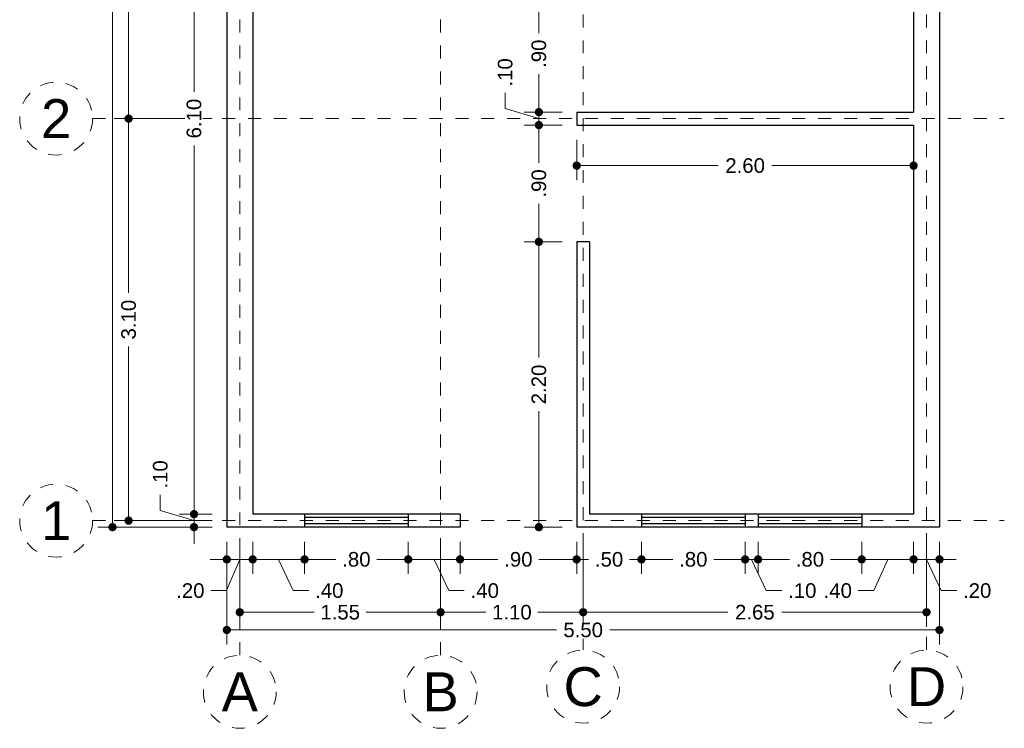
# Model space of a CAD drawing. Header units: millimetres. Extents: x 2565.5 to 2573.1, y 873.1 to 888.6.
# Tile 1 of 2: x 2565.5 to 2573.1, y 873.1 to 878.6. Entities that reach past the tile are written whole.
import ezdxf
from ezdxf.enums import TextEntityAlignment as Align

# ---------------------------------------------------------------- set-up
doc = ezdxf.new("R2010")
doc.units = ezdxf.units.MM
doc.header["$LTSCALE"] = 0.001
doc.linetypes.add('CENTER2', pattern=[28.575, 19.05, -3.175, 3.175, -3.175])
for name, color, linetype, lineweight in [('Cotas', 7, 'Continuous', 18), ('Ejes', 7, 'CENTER2', 5), ('Muros', 7, 'Continuous', 30), ('Ventanas', 250, 'Continuous', 25)]:
    doc.layers.add(name, color=color, linetype=linetype, lineweight=lineweight)
doc.styles.get("Standard").update_dxf_attribs({"font": 'arial.ttf'})
doc.dimstyles.new('1-75', dxfattribs={"dimscale": 75, "dimtxt": 0.0015, "dimasz": 0.00085, "dimexe": 0.0015, "dimexo": 0.0015, "dimgap": 0.0008, "dimtad": 0, "dimzin": 4, "dimdsep": 46, "dimtxsty": 'Standard', "dimblk": 'DOT', "dimcen": 0.0009, "dimclrd": 256, "dimclre": 256, "dimclrt": 256, "dimadec": 0, "dimazin": 0, "dimtfac": 1, "dimtofl": 0, "dimtmove": 1, "dimatfit": 2, "dimfxl": 0.0015, "dimtfill": 1, "dimtolj": 1, "dimtzin": 4, "dimlwd": -1, "dimlwe": -1, "dimarcsym": 0})

# ---------------------------------------------------------------- blocks, each defined once
blk = doc.blocks.new('_DOT')
at = {"color": 0, "linetype": 'ByBlock'}
blk.add_line((-0.5, 0), (-1, 0), dxfattribs=at)
at = {"color": 0, "linetype": 'ByBlock', "const_width": 0.5}
blk.add_lwpolyline([(-0.25, 0, 1), (0.25, 0, 1)], format="xyb", close=True, dxfattribs=at)
blk = doc.blocks.new('*D3')
at = {"layer": 'Cotas', "transparency": 16777216}
for p, q in [((2567.035, 888.142), (2566.1531, 888.142)), ((2566.2656, 888.0783), (2566.2656, 881.6364)), ((2566.2656, 874.7058), (2566.2656, 881.1477)), ((2567.035, 874.642), (2566.1531, 874.642))]:
    blk.add_line(p, q, dxfattribs=at)
at = {"layer": 'Defpoints', "color": 0, "transparency": 16777216}
for p in [(2567.1475, 888.142), (2566.2656, 874.642), (2567.1475, 874.642)]:
    blk.add_point(p, dxfattribs=at)
at = {"layer": 'Cotas', "transparency": 16777216, "xscale": 0.06375, "yscale": 0.06375, "zscale": 0.06375}
for p, rotation in [((2566.2656, 888.142), 90), ((2566.2656, 874.642), 270)]:
    blk.add_blockref('_DOT', p, dxfattribs=dict(at, rotation=rotation))
at = {"layer": 'Cotas', "transparency": 16777216, "insert": (2566.2656, 881.392), "char_height": 0.1125, "attachment_point": 5, "rotation": 90, "bg_fill": 3, "box_fill_scale": 1.1, "bg_fill_color": 256, "bg_fill_true_color": 13158600, "bg_fill_transparency": 0}
blk.add_mtext('\\A1;13.50', dxfattribs=at)
blk = doc.blocks.new('*D4')
at = {"layer": 'Cotas', "transparency": 16777216}
for p, q in [((2567.035, 877.792), (2566.2774, 877.792)), ((2566.3899, 877.7283), (2566.3899, 876.4479)), ((2566.3899, 874.7558), (2566.3899, 876.0361)), ((2567.035, 874.692), (2566.2774, 874.692))]:
    blk.add_line(p, q, dxfattribs=at)
at = {"layer": 'Defpoints', "color": 0, "transparency": 16777216}
for p in [(2566.3899, 877.792), (2567.1475, 877.792), (2567.1475, 874.692)]:
    blk.add_point(p, dxfattribs=at)
at = {"layer": 'Cotas', "transparency": 16777216, "xscale": 0.06375, "yscale": 0.06375, "zscale": 0.06375}
for p, rotation in [((2566.3899, 877.792), 90), ((2566.3899, 874.692), 270)]:
    blk.add_blockref('_DOT', p, dxfattribs=dict(at, rotation=rotation))
at = {"layer": 'Cotas', "transparency": 16777216, "insert": (2566.3899, 876.242), "char_height": 0.1125, "attachment_point": 5, "rotation": 90, "bg_fill": 3, "box_fill_scale": 1.1, "bg_fill_color": 256, "bg_fill_true_color": 13158600, "bg_fill_transparency": 0}
blk.add_mtext('\\A1;3.10', dxfattribs=at)
blk = doc.blocks.new('*D5')
at = {"layer": 'Cotas', "transparency": 16777216}
for p, q in [((2567.035, 880.892), (2566.2774, 880.892)), ((2566.3899, 880.8283), (2566.3899, 879.5479)), ((2566.3899, 877.8558), (2566.3899, 879.1361)), ((2567.035, 877.792), (2566.2774, 877.792))]:
    blk.add_line(p, q, dxfattribs=at)
at = {"layer": 'Defpoints', "color": 0, "transparency": 16777216}
for p in [(2566.3899, 880.892), (2567.1475, 880.892), (2567.1475, 877.792)]:
    blk.add_point(p, dxfattribs=at)
at = {"layer": 'Cotas', "transparency": 16777216, "xscale": 0.06375, "yscale": 0.06375, "zscale": 0.06375}
for p, rotation in [((2566.3899, 880.892), 90), ((2566.3899, 877.792), 270)]:
    blk.add_blockref('_DOT', p, dxfattribs=dict(at, rotation=rotation))
at = {"layer": 'Cotas', "transparency": 16777216, "insert": (2566.3899, 879.342), "char_height": 0.1125, "attachment_point": 5, "rotation": 90, "bg_fill": 3, "box_fill_scale": 1.1, "bg_fill_color": 256, "bg_fill_true_color": 13158600, "bg_fill_transparency": 0}
blk.add_mtext('\\A1;3.10', dxfattribs=at)
blk = doc.blocks.new('*D8')
at = {"layer": 'Cotas', "transparency": 16777216}
for p, q in [((2567.1475, 874.5295), (2567.1475, 873.7365)), ((2572.6475, 874.5295), (2572.6475, 873.7365)), ((2567.2113, 873.849), (2569.6916, 873.849)), ((2572.5838, 873.849), (2570.1034, 873.849))]:
    blk.add_line(p, q, dxfattribs=at)
at = {"layer": 'Defpoints', "color": 0, "transparency": 16777216}
for p in [(2567.1475, 874.642), (2572.6475, 874.642), (2572.6475, 873.849)]:
    blk.add_point(p, dxfattribs=at)
at = {"layer": 'Cotas', "transparency": 16777216, "xscale": 0.06375, "yscale": 0.06375, "zscale": 0.06375, "rotation": 180}
blk.add_blockref('_DOT', (2567.1475, 873.849), dxfattribs=at)
at = {"layer": 'Cotas', "transparency": 16777216, "xscale": 0.06375, "yscale": 0.06375, "zscale": 0.06375}
blk.add_blockref('_DOT', (2572.6475, 873.849), dxfattribs=at)
at = {"layer": 'Cotas', "transparency": 16777216, "insert": (2569.8975, 873.849), "char_height": 0.1125, "attachment_point": 5, "bg_fill": 3, "box_fill_scale": 1.1, "bg_fill_color": 256, "bg_fill_true_color": 13158600, "bg_fill_transparency": 0}
blk.add_mtext('\\A1;5.50', dxfattribs=at)
blk = doc.blocks.new('*D9')
at = {"layer": 'Cotas', "transparency": 16777216}
for p, q in [((2567.2475, 874.5295), (2567.2475, 873.8732)), ((2568.7975, 874.5295), (2568.7975, 873.8732)), ((2567.3113, 873.9857), (2567.8213, 873.9857)), ((2568.7338, 873.9857), (2568.2237, 873.9857))]:
    blk.add_line(p, q, dxfattribs=at)
at = {"layer": 'Defpoints', "color": 0, "transparency": 16777216}
for p in [(2567.2475, 874.642), (2568.7975, 874.642), (2568.7975, 873.9857)]:
    blk.add_point(p, dxfattribs=at)
at = {"layer": 'Cotas', "transparency": 16777216, "xscale": 0.06375, "yscale": 0.06375, "zscale": 0.06375, "rotation": 180}
blk.add_blockref('_DOT', (2567.2475, 873.9857), dxfattribs=at)
at = {"layer": 'Cotas', "transparency": 16777216, "xscale": 0.06375, "yscale": 0.06375, "zscale": 0.06375}
blk.add_blockref('_DOT', (2568.7975, 873.9857), dxfattribs=at)
at = {"layer": 'Cotas', "transparency": 16777216, "insert": (2568.0225, 873.9857), "char_height": 0.1125, "attachment_point": 5, "bg_fill": 3, "box_fill_scale": 1.1, "bg_fill_color": 256, "bg_fill_true_color": 13158600, "bg_fill_transparency": 0}
blk.add_mtext('\\A1;1.55', dxfattribs=at)
blk = doc.blocks.new('*D10')
at = {"layer": 'Cotas', "transparency": 16777216}
for p, q in [((2568.7975, 874.5295), (2568.7975, 873.8732)), ((2569.8975, 874.5295), (2569.8975, 873.8732)), ((2568.8613, 873.9857), (2569.1469, 873.9857)), ((2569.8338, 873.9857), (2569.5481, 873.9857))]:
    blk.add_line(p, q, dxfattribs=at)
at = {"layer": 'Defpoints', "color": 0, "transparency": 16777216}
for p in [(2568.7975, 874.642), (2569.8975, 874.642), (2569.8975, 873.9857)]:
    blk.add_point(p, dxfattribs=at)
at = {"layer": 'Cotas', "transparency": 16777216, "xscale": 0.06375, "yscale": 0.06375, "zscale": 0.06375, "rotation": 180}
blk.add_blockref('_DOT', (2568.7975, 873.9857), dxfattribs=at)
at = {"layer": 'Cotas', "transparency": 16777216, "xscale": 0.06375, "yscale": 0.06375, "zscale": 0.06375}
blk.add_blockref('_DOT', (2569.8975, 873.9857), dxfattribs=at)
at = {"layer": 'Cotas', "transparency": 16777216, "insert": (2569.3475, 873.9857), "char_height": 0.1125, "attachment_point": 5, "bg_fill": 3, "box_fill_scale": 1.1, "bg_fill_color": 256, "bg_fill_true_color": 13158600, "bg_fill_transparency": 0}
blk.add_mtext('\\A1;1.10', dxfattribs=at)
blk = doc.blocks.new('*D11')
at = {"layer": 'Cotas', "transparency": 16777216}
for p, q in [((2569.8975, 874.5295), (2569.8975, 873.8732)), ((2572.5475, 874.5295), (2572.5475, 873.8732)), ((2569.9613, 873.9857), (2571.015, 873.9857)), ((2572.4838, 873.9857), (2571.43, 873.9857))]:
    blk.add_line(p, q, dxfattribs=at)
at = {"layer": 'Defpoints', "color": 0, "transparency": 16777216}
for p in [(2569.8975, 874.642), (2572.5475, 874.642), (2572.5475, 873.9857)]:
    blk.add_point(p, dxfattribs=at)
at = {"layer": 'Cotas', "transparency": 16777216, "xscale": 0.06375, "yscale": 0.06375, "zscale": 0.06375, "rotation": 180}
blk.add_blockref('_DOT', (2569.8975, 873.9857), dxfattribs=at)
at = {"layer": 'Cotas', "transparency": 16777216, "xscale": 0.06375, "yscale": 0.06375, "zscale": 0.06375}
blk.add_blockref('_DOT', (2572.5475, 873.9857), dxfattribs=at)
at = {"layer": 'Cotas', "transparency": 16777216, "insert": (2571.2225, 873.9857), "char_height": 0.1125, "attachment_point": 5, "bg_fill": 3, "box_fill_scale": 1.1, "bg_fill_color": 256, "bg_fill_true_color": 13158600, "bg_fill_transparency": 0}
blk.add_mtext('\\A1;2.65', dxfattribs=at)
blk = doc.blocks.new('*D12')
at = {"layer": 'Cotas', "transparency": 16777216}
for p, q in [((2567.1475, 874.5295), (2567.1475, 874.2807)), ((2567.3475, 874.5295), (2567.3475, 874.2807)), ((2567.0838, 874.3932), (2567.02, 874.3932)), ((2567.2475, 874.3932), (2567.1444, 874.1522)), ((2567.1475, 874.3932), (2567.3475, 874.3932)), ((2567.4113, 874.3932), (2567.475, 874.3932)), ((2567.1444, 874.1522), (2567.0244, 874.1522))]:
    blk.add_line(p, q, dxfattribs=at)
at = {"layer": 'Defpoints', "color": 0, "transparency": 16777216}
for p in [(2567.1475, 874.642), (2567.3475, 874.642), (2567.3475, 874.3932)]:
    blk.add_point(p, dxfattribs=at)
at = {"layer": 'Cotas', "transparency": 16777216, "xscale": 0.06375, "yscale": 0.06375, "zscale": 0.06375}
blk.add_blockref('_DOT', (2567.1475, 874.3932), dxfattribs=at)
at = {"layer": 'Cotas', "transparency": 16777216, "xscale": 0.06375, "yscale": 0.06375, "zscale": 0.06375, "rotation": 180}
blk.add_blockref('_DOT', (2567.3475, 874.3932), dxfattribs=at)
at = {"layer": 'Cotas', "transparency": 16777216, "insert": (2566.8661, 874.1522), "char_height": 0.1125, "attachment_point": 5, "bg_fill": 3, "box_fill_scale": 1.1, "bg_fill_color": 256, "bg_fill_true_color": 13158600, "bg_fill_transparency": 0}
blk.add_mtext('\\A1;.20', dxfattribs=at)
blk = doc.blocks.new('*D13')
at = {"layer": 'Cotas', "transparency": 16777216}
for p, q in [((2567.3475, 874.5295), (2567.3475, 874.2807)), ((2567.7475, 874.5295), (2567.7475, 874.2807)), ((2567.4113, 874.3932), (2567.6838, 874.3932)), ((2567.5475, 874.3932), (2567.66, 874.1522)), ((2567.66, 874.1522), (2567.78, 874.1522))]:
    blk.add_line(p, q, dxfattribs=at)
at = {"layer": 'Defpoints', "color": 0, "transparency": 16777216}
for p in [(2567.3475, 874.642), (2567.7475, 874.642), (2567.7475, 874.3932)]:
    blk.add_point(p, dxfattribs=at)
at = {"layer": 'Cotas', "transparency": 16777216, "xscale": 0.06375, "yscale": 0.06375, "zscale": 0.06375, "rotation": 180}
blk.add_blockref('_DOT', (2567.3475, 874.3932), dxfattribs=at)
at = {"layer": 'Cotas', "transparency": 16777216, "xscale": 0.06375, "yscale": 0.06375, "zscale": 0.06375}
blk.add_blockref('_DOT', (2567.7475, 874.3932), dxfattribs=at)
at = {"layer": 'Cotas', "transparency": 16777216, "insert": (2567.9383, 874.1522), "char_height": 0.1125, "attachment_point": 5, "bg_fill": 3, "box_fill_scale": 1.1, "bg_fill_color": 256, "bg_fill_true_color": 13158600, "bg_fill_transparency": 0}
blk.add_mtext('\\A1;.40', dxfattribs=at)
blk = doc.blocks.new('*D14')
at = {"layer": 'Cotas', "transparency": 16777216}
for p, q in [((2567.7475, 874.5295), (2567.7475, 874.2807)), ((2568.5475, 874.5295), (2568.5475, 874.2807)), ((2567.8113, 874.3932), (2567.9892, 874.3932)), ((2568.4838, 874.3932), (2568.3059, 874.3932))]:
    blk.add_line(p, q, dxfattribs=at)
at = {"layer": 'Defpoints', "color": 0, "transparency": 16777216}
for p in [(2567.7475, 874.642), (2568.5475, 874.642), (2568.5475, 874.3932)]:
    blk.add_point(p, dxfattribs=at)
at = {"layer": 'Cotas', "transparency": 16777216, "xscale": 0.06375, "yscale": 0.06375, "zscale": 0.06375, "rotation": 180}
blk.add_blockref('_DOT', (2567.7475, 874.3932), dxfattribs=at)
at = {"layer": 'Cotas', "transparency": 16777216, "xscale": 0.06375, "yscale": 0.06375, "zscale": 0.06375}
blk.add_blockref('_DOT', (2568.5475, 874.3932), dxfattribs=at)
at = {"layer": 'Cotas', "transparency": 16777216, "insert": (2568.1475, 874.3932), "char_height": 0.1125, "attachment_point": 5, "bg_fill": 3, "box_fill_scale": 1.1, "bg_fill_color": 256, "bg_fill_true_color": 13158600, "bg_fill_transparency": 0}
blk.add_mtext('\\A1;.80', dxfattribs=at)
blk = doc.blocks.new('*D15')
at = {"layer": 'Cotas', "transparency": 16777216}
for p, q in [((2568.5475, 874.5295), (2568.5475, 874.2807)), ((2568.9475, 874.5295), (2568.9475, 874.2807)), ((2568.6113, 874.3932), (2568.8838, 874.3932)), ((2568.7475, 874.3932), (2568.86, 874.1522)), ((2568.86, 874.1522), (2568.98, 874.1522))]:
    blk.add_line(p, q, dxfattribs=at)
at = {"layer": 'Defpoints', "color": 0, "transparency": 16777216}
for p in [(2568.5475, 874.642), (2568.9475, 874.642), (2568.9475, 874.3932)]:
    blk.add_point(p, dxfattribs=at)
at = {"layer": 'Cotas', "transparency": 16777216, "xscale": 0.06375, "yscale": 0.06375, "zscale": 0.06375, "rotation": 180}
blk.add_blockref('_DOT', (2568.5475, 874.3932), dxfattribs=at)
at = {"layer": 'Cotas', "transparency": 16777216, "xscale": 0.06375, "yscale": 0.06375, "zscale": 0.06375}
blk.add_blockref('_DOT', (2568.9475, 874.3932), dxfattribs=at)
at = {"layer": 'Cotas', "transparency": 16777216, "insert": (2569.1383, 874.1522), "char_height": 0.1125, "attachment_point": 5, "bg_fill": 3, "box_fill_scale": 1.1, "bg_fill_color": 256, "bg_fill_true_color": 13158600, "bg_fill_transparency": 0}
blk.add_mtext('\\A1;.40', dxfattribs=at)
blk = doc.blocks.new('*D16')
at = {"layer": 'Cotas', "transparency": 16777216}
for p, q in [((2568.9475, 874.5295), (2568.9475, 874.2807)), ((2569.8475, 874.5295), (2569.8475, 874.2807)), ((2569.0113, 874.3932), (2569.2392, 874.3932)), ((2569.7838, 874.3932), (2569.5559, 874.3932))]:
    blk.add_line(p, q, dxfattribs=at)
at = {"layer": 'Defpoints', "color": 0, "transparency": 16777216}
for p in [(2568.9475, 874.642), (2569.8475, 874.642), (2569.8475, 874.3932)]:
    blk.add_point(p, dxfattribs=at)
at = {"layer": 'Cotas', "transparency": 16777216, "xscale": 0.06375, "yscale": 0.06375, "zscale": 0.06375, "rotation": 180}
blk.add_blockref('_DOT', (2568.9475, 874.3932), dxfattribs=at)
at = {"layer": 'Cotas', "transparency": 16777216, "xscale": 0.06375, "yscale": 0.06375, "zscale": 0.06375}
blk.add_blockref('_DOT', (2569.8475, 874.3932), dxfattribs=at)
at = {"layer": 'Cotas', "transparency": 16777216, "insert": (2569.3975, 874.3932), "char_height": 0.1125, "attachment_point": 5, "bg_fill": 3, "box_fill_scale": 1.1, "bg_fill_color": 256, "bg_fill_true_color": 13158600, "bg_fill_transparency": 0}
blk.add_mtext('\\A1;.90', dxfattribs=at)
blk = doc.blocks.new('*D17')
at = {"layer": 'Cotas', "transparency": 16777216}
for p, q in [((2569.8475, 874.5295), (2569.8475, 874.2807)), ((2570.3475, 874.5295), (2570.3475, 874.2807)), ((2569.9113, 874.3932), (2569.9392, 874.3932)), ((2570.2838, 874.3932), (2570.2559, 874.3932))]:
    blk.add_line(p, q, dxfattribs=at)
at = {"layer": 'Defpoints', "color": 0, "transparency": 16777216}
for p in [(2569.8475, 874.642), (2570.3475, 874.642), (2570.3475, 874.3932)]:
    blk.add_point(p, dxfattribs=at)
at = {"layer": 'Cotas', "transparency": 16777216, "xscale": 0.06375, "yscale": 0.06375, "zscale": 0.06375, "rotation": 180}
blk.add_blockref('_DOT', (2569.8475, 874.3932), dxfattribs=at)
at = {"layer": 'Cotas', "transparency": 16777216, "xscale": 0.06375, "yscale": 0.06375, "zscale": 0.06375}
blk.add_blockref('_DOT', (2570.3475, 874.3932), dxfattribs=at)
at = {"layer": 'Cotas', "transparency": 16777216, "insert": (2570.0975, 874.3932), "char_height": 0.1125, "attachment_point": 5, "bg_fill": 3, "box_fill_scale": 1.1, "bg_fill_color": 256, "bg_fill_true_color": 13158600, "bg_fill_transparency": 0}
blk.add_mtext('\\A1;.50', dxfattribs=at)
blk = doc.blocks.new('*D18')
at = {"layer": 'Cotas', "transparency": 16777216}
for p, q in [((2570.3475, 874.5295), (2570.3475, 874.2807)), ((2571.1475, 874.5295), (2571.1475, 874.2807)), ((2570.4113, 874.3932), (2570.5892, 874.3932)), ((2571.0838, 874.3932), (2570.9059, 874.3932))]:
    blk.add_line(p, q, dxfattribs=at)
at = {"layer": 'Defpoints', "color": 0, "transparency": 16777216}
for p in [(2570.3475, 874.642), (2571.1475, 874.642), (2571.1475, 874.3932)]:
    blk.add_point(p, dxfattribs=at)
at = {"layer": 'Cotas', "transparency": 16777216, "xscale": 0.06375, "yscale": 0.06375, "zscale": 0.06375, "rotation": 180}
blk.add_blockref('_DOT', (2570.3475, 874.3932), dxfattribs=at)
at = {"layer": 'Cotas', "transparency": 16777216, "xscale": 0.06375, "yscale": 0.06375, "zscale": 0.06375}
blk.add_blockref('_DOT', (2571.1475, 874.3932), dxfattribs=at)
at = {"layer": 'Cotas', "transparency": 16777216, "insert": (2570.7475, 874.3932), "char_height": 0.1125, "attachment_point": 5, "bg_fill": 3, "box_fill_scale": 1.1, "bg_fill_color": 256, "bg_fill_true_color": 13158600, "bg_fill_transparency": 0}
blk.add_mtext('\\A1;.80', dxfattribs=at)
blk = doc.blocks.new('*D19')
at = {"layer": 'Cotas', "transparency": 16777216}
for p, q in [((2571.1475, 874.5295), (2571.1475, 874.2807)), ((2571.2475, 874.5295), (2571.2475, 874.2807)), ((2571.0838, 874.3932), (2571.02, 874.3932)), ((2571.1475, 874.3932), (2571.2475, 874.3932)), ((2571.1975, 874.3932), (2571.31, 874.1522)), ((2571.3113, 874.3932), (2571.375, 874.3932)), ((2571.31, 874.1522), (2571.43, 874.1522))]:
    blk.add_line(p, q, dxfattribs=at)
at = {"layer": 'Defpoints', "color": 0, "transparency": 16777216}
for p in [(2571.1475, 874.642), (2571.2475, 874.642), (2571.2475, 874.3932)]:
    blk.add_point(p, dxfattribs=at)
at = {"layer": 'Cotas', "transparency": 16777216, "xscale": 0.06375, "yscale": 0.06375, "zscale": 0.06375}
blk.add_blockref('_DOT', (2571.1475, 874.3932), dxfattribs=at)
at = {"layer": 'Cotas', "transparency": 16777216, "xscale": 0.06375, "yscale": 0.06375, "zscale": 0.06375, "rotation": 180}
blk.add_blockref('_DOT', (2571.2475, 874.3932), dxfattribs=at)
at = {"layer": 'Cotas', "transparency": 16777216, "insert": (2571.5883, 874.1522), "char_height": 0.1125, "attachment_point": 5, "bg_fill": 3, "box_fill_scale": 1.1, "bg_fill_color": 256, "bg_fill_true_color": 13158600, "bg_fill_transparency": 0}
blk.add_mtext('\\A1;.10', dxfattribs=at)
blk = doc.blocks.new('*D20')
at = {"layer": 'Cotas', "transparency": 16777216}
for p, q in [((2571.2475, 874.5295), (2571.2475, 874.2807)), ((2572.0475, 874.5295), (2572.0475, 874.2807)), ((2571.3113, 874.3932), (2571.4892, 874.3932)), ((2571.9838, 874.3932), (2571.8059, 874.3932))]:
    blk.add_line(p, q, dxfattribs=at)
at = {"layer": 'Defpoints', "color": 0, "transparency": 16777216}
for p in [(2571.2475, 874.642), (2572.0475, 874.642), (2572.0475, 874.3932)]:
    blk.add_point(p, dxfattribs=at)
at = {"layer": 'Cotas', "transparency": 16777216, "xscale": 0.06375, "yscale": 0.06375, "zscale": 0.06375, "rotation": 180}
blk.add_blockref('_DOT', (2571.2475, 874.3932), dxfattribs=at)
at = {"layer": 'Cotas', "transparency": 16777216, "xscale": 0.06375, "yscale": 0.06375, "zscale": 0.06375}
blk.add_blockref('_DOT', (2572.0475, 874.3932), dxfattribs=at)
at = {"layer": 'Cotas', "transparency": 16777216, "insert": (2571.6475, 874.3932), "char_height": 0.1125, "attachment_point": 5, "bg_fill": 3, "box_fill_scale": 1.1, "bg_fill_color": 256, "bg_fill_true_color": 13158600, "bg_fill_transparency": 0}
blk.add_mtext('\\A1;.80', dxfattribs=at)
blk = doc.blocks.new('*D21')
at = {"layer": 'Cotas', "transparency": 16777216}
for p, q in [((2572.0475, 874.5295), (2572.0475, 874.2807)), ((2572.4475, 874.5295), (2572.4475, 874.2807)), ((2572.1113, 874.3932), (2572.3838, 874.3932)), ((2572.2475, 874.3932), (2572.1409, 874.1522)), ((2572.1409, 874.1522), (2572.0209, 874.1522))]:
    blk.add_line(p, q, dxfattribs=at)
at = {"layer": 'Defpoints', "color": 0, "transparency": 16777216}
for p in [(2572.0475, 874.642), (2572.4475, 874.642), (2572.4475, 874.3932)]:
    blk.add_point(p, dxfattribs=at)
at = {"layer": 'Cotas', "transparency": 16777216, "xscale": 0.06375, "yscale": 0.06375, "zscale": 0.06375, "rotation": 180}
blk.add_blockref('_DOT', (2572.0475, 874.3932), dxfattribs=at)
at = {"layer": 'Cotas', "transparency": 16777216, "xscale": 0.06375, "yscale": 0.06375, "zscale": 0.06375}
blk.add_blockref('_DOT', (2572.4475, 874.3932), dxfattribs=at)
at = {"layer": 'Cotas', "transparency": 16777216, "insert": (2571.8625, 874.1522), "char_height": 0.1125, "attachment_point": 5, "bg_fill": 3, "box_fill_scale": 1.1, "bg_fill_color": 256, "bg_fill_true_color": 13158600, "bg_fill_transparency": 0}
blk.add_mtext('\\A1;.40', dxfattribs=at)
blk = doc.blocks.new('*D22')
at = {"layer": 'Cotas', "transparency": 16777216}
for p, q in [((2572.4475, 874.5295), (2572.4475, 874.2807)), ((2572.6475, 874.5295), (2572.6475, 874.2807)), ((2572.3838, 874.3932), (2572.32, 874.3932)), ((2572.4475, 874.3932), (2572.6475, 874.3932)), ((2572.5475, 874.3932), (2572.66, 874.1522)), ((2572.7113, 874.3932), (2572.775, 874.3932)), ((2572.66, 874.1522), (2572.78, 874.1522))]:
    blk.add_line(p, q, dxfattribs=at)
at = {"layer": 'Defpoints', "color": 0, "transparency": 16777216}
for p in [(2572.4475, 874.642), (2572.6475, 874.642), (2572.6475, 874.3932)]:
    blk.add_point(p, dxfattribs=at)
at = {"layer": 'Cotas', "transparency": 16777216, "xscale": 0.06375, "yscale": 0.06375, "zscale": 0.06375}
blk.add_blockref('_DOT', (2572.4475, 874.3932), dxfattribs=at)
at = {"layer": 'Cotas', "transparency": 16777216, "xscale": 0.06375, "yscale": 0.06375, "zscale": 0.06375, "rotation": 180}
blk.add_blockref('_DOT', (2572.6475, 874.3932), dxfattribs=at)
at = {"layer": 'Cotas', "transparency": 16777216, "insert": (2572.9383, 874.1522), "char_height": 0.1125, "attachment_point": 5, "bg_fill": 3, "box_fill_scale": 1.1, "bg_fill_color": 256, "bg_fill_true_color": 13158600, "bg_fill_transparency": 0}
blk.add_mtext('\\A1;.20', dxfattribs=at)
blk = doc.blocks.new('*D23')
at = {"layer": 'Cotas', "transparency": 16777216}
for p, q in [((2566.6343, 874.77), (2566.6343, 874.89)), ((2566.8943, 874.8058), (2566.8943, 874.8695)), ((2566.8943, 874.692), (2566.6343, 874.77)), ((2567.035, 874.742), (2566.7818, 874.742)), ((2566.8943, 874.642), (2566.8943, 874.742)), ((2567.035, 874.642), (2566.7818, 874.642)), ((2566.8943, 874.5783), (2566.8943, 874.5145))]:
    blk.add_line(p, q, dxfattribs=at)
at = {"layer": 'Defpoints', "color": 0, "transparency": 16777216}
for p in [(2566.8943, 874.742), (2567.1475, 874.742), (2567.1475, 874.642)]:
    blk.add_point(p, dxfattribs=at)
at = {"layer": 'Cotas', "transparency": 16777216, "xscale": 0.06375, "yscale": 0.06375, "zscale": 0.06375}
for p, rotation in [((2566.8943, 874.742), 270), ((2566.8943, 874.642), 90)]:
    blk.add_blockref('_DOT', p, dxfattribs=dict(at, rotation=rotation))
at = {"layer": 'Cotas', "transparency": 16777216, "insert": (2566.6343, 875.0483), "char_height": 0.1125, "attachment_point": 5, "rotation": 90, "bg_fill": 3, "box_fill_scale": 1.1, "bg_fill_color": 256, "bg_fill_true_color": 13158600, "bg_fill_transparency": 0}
blk.add_mtext('\\A1;.10', dxfattribs=at)
blk = doc.blocks.new('*D24')
at = {"layer": 'Cotas', "transparency": 16777216}
for p, q in [((2567.035, 880.842), (2566.7818, 880.842)), ((2566.8943, 880.7783), (2566.8943, 877.9983)), ((2566.8943, 874.8058), (2566.8943, 877.5858)), ((2567.035, 874.742), (2566.7818, 874.742))]:
    blk.add_line(p, q, dxfattribs=at)
at = {"layer": 'Defpoints', "color": 0, "transparency": 16777216}
for p in [(2566.8943, 880.842), (2567.1475, 880.842), (2567.1475, 874.742)]:
    blk.add_point(p, dxfattribs=at)
at = {"layer": 'Cotas', "transparency": 16777216, "xscale": 0.06375, "yscale": 0.06375, "zscale": 0.06375}
for p, rotation in [((2566.8943, 880.842), 90), ((2566.8943, 874.742), 270)]:
    blk.add_blockref('_DOT', p, dxfattribs=dict(at, rotation=rotation))
at = {"layer": 'Cotas', "transparency": 16777216, "insert": (2566.8943, 877.792), "char_height": 0.1125, "attachment_point": 5, "rotation": 90, "bg_fill": 3, "box_fill_scale": 1.1, "bg_fill_color": 256, "bg_fill_true_color": 13158600, "bg_fill_transparency": 0}
blk.add_mtext('\\A1;6.10', dxfattribs=at)
blk = doc.blocks.new('*D32')
at = {"layer": 'Cotas', "transparency": 16777216}
for p, q in [((2569.735, 876.842), (2569.4433, 876.842)), ((2569.5558, 876.7783), (2569.5558, 875.9489)), ((2569.5558, 874.7058), (2569.5558, 875.5351)), ((2569.735, 874.642), (2569.4433, 874.642))]:
    blk.add_line(p, q, dxfattribs=at)
at = {"layer": 'Defpoints', "color": 0, "transparency": 16777216}
for p in [(2569.5558, 876.842), (2569.8475, 876.842), (2569.8475, 874.642)]:
    blk.add_point(p, dxfattribs=at)
at = {"layer": 'Cotas', "transparency": 16777216, "xscale": 0.06375, "yscale": 0.06375, "zscale": 0.06375}
for p, rotation in [((2569.5558, 876.842), 90), ((2569.5558, 874.642), 270)]:
    blk.add_blockref('_DOT', p, dxfattribs=dict(at, rotation=rotation))
at = {"layer": 'Cotas', "transparency": 16777216, "insert": (2569.5558, 875.742), "char_height": 0.1125, "attachment_point": 5, "rotation": 90, "bg_fill": 3, "box_fill_scale": 1.1, "bg_fill_color": 256, "bg_fill_true_color": 13158600, "bg_fill_transparency": 0}
blk.add_mtext('\\A1;2.20', dxfattribs=at)
blk = doc.blocks.new('*D33')
at = {"layer": 'Cotas', "transparency": 16777216}
for p, q in [((2569.735, 877.742), (2569.4433, 877.742)), ((2569.5558, 877.6783), (2569.5558, 877.4504)), ((2569.5558, 876.9058), (2569.5558, 877.1337)), ((2569.735, 876.842), (2569.4433, 876.842))]:
    blk.add_line(p, q, dxfattribs=at)
at = {"layer": 'Defpoints', "color": 0, "transparency": 16777216}
for p in [(2569.5558, 877.742), (2569.8475, 877.742), (2569.8475, 876.842)]:
    blk.add_point(p, dxfattribs=at)
at = {"layer": 'Cotas', "transparency": 16777216, "xscale": 0.06375, "yscale": 0.06375, "zscale": 0.06375}
for p, rotation in [((2569.5558, 877.742), 90), ((2569.5558, 876.842), 270)]:
    blk.add_blockref('_DOT', p, dxfattribs=dict(at, rotation=rotation))
at = {"layer": 'Cotas', "transparency": 16777216, "insert": (2569.5558, 877.292), "char_height": 0.1125, "attachment_point": 5, "rotation": 90, "bg_fill": 3, "box_fill_scale": 1.1, "bg_fill_color": 256, "bg_fill_true_color": 13158600, "bg_fill_transparency": 0}
blk.add_mtext('\\A1;.90', dxfattribs=at)
blk = doc.blocks.new('*D34')
at = {"layer": 'Cotas', "transparency": 16777216}
for p, q in [((2569.2959, 877.87), (2569.2959, 877.99)), ((2569.5558, 877.9058), (2569.5558, 877.9695)), ((2569.5558, 877.792), (2569.2959, 877.87)), ((2569.735, 877.842), (2569.4433, 877.842)), ((2569.5558, 877.742), (2569.5558, 877.842)), ((2569.735, 877.742), (2569.4433, 877.742)), ((2569.5558, 877.6783), (2569.5558, 877.6145))]:
    blk.add_line(p, q, dxfattribs=at)
at = {"layer": 'Defpoints', "color": 0, "transparency": 16777216}
for p in [(2569.5558, 877.842), (2569.8475, 877.842), (2569.8475, 877.742)]:
    blk.add_point(p, dxfattribs=at)
at = {"layer": 'Cotas', "transparency": 16777216, "xscale": 0.06375, "yscale": 0.06375, "zscale": 0.06375}
for p, rotation in [((2569.5558, 877.842), 270), ((2569.5558, 877.742), 90)]:
    blk.add_blockref('_DOT', p, dxfattribs=dict(at, rotation=rotation))
at = {"layer": 'Cotas', "transparency": 16777216, "insert": (2569.2959, 878.1483), "char_height": 0.1125, "attachment_point": 5, "rotation": 90, "bg_fill": 3, "box_fill_scale": 1.1, "bg_fill_color": 256, "bg_fill_true_color": 13158600, "bg_fill_transparency": 0}
blk.add_mtext('\\A1;.10', dxfattribs=at)
blk = doc.blocks.new('*D35')
at = {"layer": 'Cotas', "transparency": 16777216}
for p, q in [((2569.735, 878.742), (2569.4433, 878.742)), ((2569.5558, 878.6783), (2569.5558, 878.4504)), ((2569.5558, 877.9058), (2569.5558, 878.1337)), ((2569.735, 877.842), (2569.4433, 877.842))]:
    blk.add_line(p, q, dxfattribs=at)
at = {"layer": 'Defpoints', "color": 0, "transparency": 16777216}
for p in [(2569.5558, 878.742), (2569.8475, 878.742), (2569.8475, 877.842)]:
    blk.add_point(p, dxfattribs=at)
at = {"layer": 'Cotas', "transparency": 16777216, "xscale": 0.06375, "yscale": 0.06375, "zscale": 0.06375}
for p, rotation in [((2569.5558, 878.742), 90), ((2569.5558, 877.842), 270)]:
    blk.add_blockref('_DOT', p, dxfattribs=dict(at, rotation=rotation))
at = {"layer": 'Cotas', "transparency": 16777216, "insert": (2569.5558, 878.292), "char_height": 0.1125, "attachment_point": 5, "rotation": 90, "bg_fill": 3, "box_fill_scale": 1.1, "bg_fill_color": 256, "bg_fill_true_color": 13158600, "bg_fill_transparency": 0}
blk.add_mtext('\\A1;.90', dxfattribs=at)
blk = doc.blocks.new('*D49')
at = {"layer": 'Cotas', "transparency": 16777216}
for p, q in [((2569.8475, 877.6295), (2569.8475, 877.3168)), ((2572.4475, 877.6295), (2572.4475, 877.3168)), ((2569.9113, 877.4293), (2570.9406, 877.4293)), ((2572.3838, 877.4293), (2571.3544, 877.4293))]:
    blk.add_line(p, q, dxfattribs=at)
at = {"layer": 'Defpoints', "color": 0, "transparency": 16777216}
for p in [(2569.8475, 877.742), (2572.4475, 877.742), (2572.4475, 877.4293)]:
    blk.add_point(p, dxfattribs=at)
at = {"layer": 'Cotas', "transparency": 16777216, "xscale": 0.06375, "yscale": 0.06375, "zscale": 0.06375, "rotation": 180}
blk.add_blockref('_DOT', (2569.8475, 877.4293), dxfattribs=at)
at = {"layer": 'Cotas', "transparency": 16777216, "xscale": 0.06375, "yscale": 0.06375, "zscale": 0.06375}
blk.add_blockref('_DOT', (2572.4475, 877.4293), dxfattribs=at)
at = {"layer": 'Cotas', "transparency": 16777216, "insert": (2571.1475, 877.4293), "char_height": 0.1125, "attachment_point": 5, "bg_fill": 3, "box_fill_scale": 1.1, "bg_fill_color": 256, "bg_fill_true_color": 13158600, "bg_fill_transparency": 0}
blk.add_mtext('\\A1;2.60', dxfattribs=at)

msp = doc.modelspace()

# ---------------------------------------------------------------- linework, layer by layer
at = {"layer": 'Ejes', "linetype": 'CENTER2'}
for p, q in [((2567.2475, 873.656), (2567.2475, 888.642)), ((2568.7975, 873.656), (2568.7975, 888.642)), ((2569.8975, 873.6956), (2569.8975, 888.642)), ((2572.5475, 873.6956), (2572.5475, 888.642)), ((2566.1116, 877.792), (2573.1475, 877.792)), ((2566.1116, 874.692), (2573.1475, 874.692))]:
    msp.add_line(p, q, dxfattribs=at)
at = {"layer": 'Ejes'}
for centre in [(2565.8304, 877.792), (2565.8304, 874.692), (2569.8975, 873.4119), (2572.5475, 873.4119), (2567.2475, 873.3722), (2568.7975, 873.3722)]:
    msp.add_circle(centre, 0.2812, dxfattribs=at)
at = {"layer": 'Muros'}
for p, q in [((2567.1475, 888.142), (2567.1475, 874.642)), ((2572.6475, 888.142), (2572.6475, 874.642)), ((2567.3475, 880.842), (2567.3475, 874.742)), ((2572.4475, 880.842), (2572.4475, 877.842)), ((2569.8475, 877.842), (2572.4475, 877.842)), ((2569.8475, 877.842), (2569.8475, 877.742)), ((2569.8475, 877.742), (2572.4475, 877.742)), ((2572.4475, 877.742), (2572.4475, 874.742)), ((2569.9475, 876.842), (2569.8475, 876.842)), ((2569.8475, 876.842), (2569.8475, 874.642)), ((2569.9475, 876.842), (2569.9475, 874.742)), ((2568.9475, 874.742), (2567.3475, 874.742)), ((2568.9475, 874.742), (2568.9475, 874.642)), ((2572.4475, 874.742), (2569.9475, 874.742)), ((2568.9475, 874.642), (2567.1475, 874.642)), ((2572.6475, 874.642), (2569.8475, 874.642))]:
    msp.add_line(p, q, dxfattribs=at)
at = {"layer": 'Ventanas'}
for p, q in [((2567.7475, 874.742), (2567.7475, 874.642)), ((2568.5475, 874.742), (2568.5475, 874.642)), ((2570.3475, 874.742), (2570.3475, 874.642)), ((2571.1475, 874.742), (2571.1475, 874.642)), ((2571.2475, 874.742), (2571.2475, 874.642)), ((2572.0475, 874.742), (2572.0475, 874.642)), ((2568.5475, 874.717), (2567.7475, 874.717)), ((2568.5475, 874.667), (2567.7475, 874.667)), ((2571.1475, 874.717), (2570.3475, 874.717)), ((2571.1475, 874.667), (2570.3475, 874.667)), ((2572.0475, 874.717), (2571.2475, 874.717)), ((2572.0475, 874.667), (2571.2475, 874.667))]:
    msp.add_line(p, q, dxfattribs=at)

# ---------------------------------------------------------------- texts
at = {"layer": 'Ejes'}
for s, p in [('2', (2565.8304, 877.792)), ('1', (2565.8304, 874.692)), ('A', (2567.2475, 873.3722)), ('B', (2568.7975, 873.3722)), ('C', (2569.8975, 873.4119)), ('D', (2572.5475, 873.4119))]:
    msp.add_text(s, height=0.3, dxfattribs=at).set_placement(p, align=Align.MIDDLE_CENTER)

# ---------------------------------------------------------------- next in the draw order: dimensions: what is measured, and where the dimension line sits
at = {"layer": 'Cotas'}
dim = msp.add_linear_dim(base=(2566.2656, 874.642), p1=(2567.1475, 888.142), p2=(2567.1475, 874.642), angle=90, dimstyle='1-75', dxfattribs=at)
dim.commit()
dim.dimension.update_dxf_attribs({"geometry": '*D3', "text_midpoint": (2566.2656, 881.392)})

# ---------------------------------------------------------------- next in the draw order: dimensions: what is measured, and where the dimension line sits
dim = msp.add_linear_dim(base=(2566.3899, 877.792), p1=(2567.1475, 874.692), p2=(2567.1475, 877.792), angle=90, dimstyle='1-75', dxfattribs=at)
dim.commit()
dim.dimension.update_dxf_attribs({"geometry": '*D4', "text_midpoint": (2566.3899, 876.242)})

# ---------------------------------------------------------------- next in the draw order: dimensions: what is measured, and where the dimension line sits
dim = msp.add_linear_dim(base=(2566.3899, 880.892), p1=(2567.1475, 877.792), p2=(2567.1475, 880.892), angle=90, dimstyle='1-75', dxfattribs=at)
dim.commit()
dim.dimension.update_dxf_attribs({"geometry": '*D5', "text_midpoint": (2566.3899, 879.342)})
dim = msp.add_linear_dim(base=(2572.6475, 873.849), p1=(2567.1475, 874.642), p2=(2572.6475, 874.642), dimstyle='1-75', dxfattribs=at)
dim.commit()
dim.dimension.update_dxf_attribs({"geometry": '*D8', "text_midpoint": (2569.8975, 873.849)})

# ---------------------------------------------------------------- next in the draw order: dimensions: what is measured, and where the dimension line sits
dim = msp.add_linear_dim(base=(2568.7975, 873.9857), p1=(2567.2475, 874.642), p2=(2568.7975, 874.642), dimstyle='1-75', dxfattribs=at)
dim.commit()
dim.dimension.update_dxf_attribs({"geometry": '*D9', "text_midpoint": (2568.0225, 873.9857)})

# ---------------------------------------------------------------- next in the draw order: dimensions: what is measured, and where the dimension line sits
dim = msp.add_linear_dim(base=(2567.3475, 874.3932), p1=(2567.1475, 874.642), p2=(2567.3475, 874.642), dimstyle='1-75', dxfattribs=at)
dim.commit()
dim.dimension.update_dxf_attribs({"geometry": '*D12', "text_midpoint": (2566.9644, 874.1522), "dimtype": 160})
dim = msp.add_linear_dim(base=(2569.8975, 873.9857), p1=(2568.7975, 874.642), p2=(2569.8975, 874.642), dimstyle='1-75', dxfattribs=at)
dim.commit()
dim.dimension.update_dxf_attribs({"geometry": '*D10', "text_midpoint": (2569.3475, 873.9857)})

# ---------------------------------------------------------------- next in the draw order: dimensions: what is measured, and where the dimension line sits
dim = msp.add_linear_dim(base=(2566.8943, 874.742), p1=(2567.1475, 874.642), p2=(2567.1475, 874.742), angle=90, dimstyle='1-75', dxfattribs=at)
dim.commit()
dim.dimension.update_dxf_attribs({"geometry": '*D23', "text_midpoint": (2566.6343, 874.95)})
dim = msp.add_linear_dim(base=(2567.7475, 874.3932), p1=(2567.3475, 874.642), p2=(2567.7475, 874.642), dimstyle='1-75', dxfattribs=at)
dim.commit()
dim.dimension.update_dxf_attribs({"geometry": '*D13', "text_midpoint": (2567.84, 874.1522), "dimtype": 160})
dim = msp.add_linear_dim(base=(2572.5475, 873.9857), p1=(2569.8975, 874.642), p2=(2572.5475, 874.642), dimstyle='1-75', dxfattribs=at)
dim.commit()
dim.dimension.update_dxf_attribs({"geometry": '*D11', "text_midpoint": (2571.2225, 873.9857)})

# ---------------------------------------------------------------- next in the draw order: dimensions: what is measured, and where the dimension line sits
dim = msp.add_linear_dim(base=(2566.8943, 880.842), p1=(2567.1475, 874.742), p2=(2567.1475, 880.842), angle=90, dimstyle='1-75', dxfattribs=at)
dim.commit()
dim.dimension.update_dxf_attribs({"geometry": '*D24', "text_midpoint": (2566.8943, 877.792)})
dim = msp.add_linear_dim(base=(2568.5475, 874.3932), p1=(2567.7475, 874.642), p2=(2568.5475, 874.642), dimstyle='1-75', dxfattribs=at)
dim.commit()
dim.dimension.update_dxf_attribs({"geometry": '*D14', "text_midpoint": (2568.1475, 874.3932)})

# ---------------------------------------------------------------- next in the draw order: dimensions: what is measured, and where the dimension line sits
dim = msp.add_linear_dim(base=(2568.9475, 874.3932), p1=(2568.5475, 874.642), p2=(2568.9475, 874.642), dimstyle='1-75', dxfattribs=at)
dim.commit()
dim.dimension.update_dxf_attribs({"geometry": '*D15', "text_midpoint": (2569.04, 874.1522), "dimtype": 160})

# ---------------------------------------------------------------- next in the draw order: dimensions: what is measured, and where the dimension line sits
dim = msp.add_linear_dim(base=(2569.8475, 874.3932), p1=(2568.9475, 874.642), p2=(2569.8475, 874.642), dimstyle='1-75', dxfattribs=at)
dim.commit()
dim.dimension.update_dxf_attribs({"geometry": '*D16', "text_midpoint": (2569.3975, 874.3932)})

# ---------------------------------------------------------------- next in the draw order: dimensions: what is measured, and where the dimension line sits
dim = msp.add_linear_dim(base=(2570.3475, 874.3932), p1=(2569.8475, 874.642), p2=(2570.3475, 874.642), dimstyle='1-75', dxfattribs=at)
dim.commit()
dim.dimension.update_dxf_attribs({"geometry": '*D17', "text_midpoint": (2570.0975, 874.3932), "dimtype": 160})

# ---------------------------------------------------------------- next in the draw order: dimensions: what is measured, and where the dimension line sits
dim = msp.add_linear_dim(base=(2569.5558, 876.842), p1=(2569.8475, 874.642), p2=(2569.8475, 876.842), angle=90, dimstyle='1-75', dxfattribs=at)
dim.commit()
dim.dimension.update_dxf_attribs({"geometry": '*D32', "text_midpoint": (2569.5558, 875.742)})
dim = msp.add_linear_dim(base=(2571.1475, 874.3932), p1=(2570.3475, 874.642), p2=(2571.1475, 874.642), dimstyle='1-75', dxfattribs=at)
dim.commit()
dim.dimension.update_dxf_attribs({"geometry": '*D18', "text_midpoint": (2570.7475, 874.3932)})

# ---------------------------------------------------------------- next in the draw order: dimensions: what is measured, and where the dimension line sits
dim = msp.add_linear_dim(base=(2569.5558, 877.742), p1=(2569.8475, 876.842), p2=(2569.8475, 877.742), angle=90, dimstyle='1-75', dxfattribs=at)
dim.commit()
dim.dimension.update_dxf_attribs({"geometry": '*D33', "text_midpoint": (2569.5558, 877.292)})
dim = msp.add_linear_dim(base=(2571.2475, 874.3932), p1=(2571.1475, 874.642), p2=(2571.2475, 874.642), dimstyle='1-75', dxfattribs=at)
dim.commit()
dim.dimension.update_dxf_attribs({"geometry": '*D19', "text_midpoint": (2571.49, 874.1522), "dimtype": 160})

# ---------------------------------------------------------------- next in the draw order: dimensions: what is measured, and where the dimension line sits
dim = msp.add_linear_dim(base=(2569.5558, 877.842), p1=(2569.8475, 877.742), p2=(2569.8475, 877.842), angle=90, dimstyle='1-75', dxfattribs=at)
dim.commit()
dim.dimension.update_dxf_attribs({"geometry": '*D34', "text_midpoint": (2569.2959, 878.05)})
dim = msp.add_linear_dim(base=(2572.0475, 874.3932), p1=(2571.2475, 874.642), p2=(2572.0475, 874.642), dimstyle='1-75', dxfattribs=at)
dim.commit()
dim.dimension.update_dxf_attribs({"geometry": '*D20', "text_midpoint": (2571.6475, 874.3932)})

# ---------------------------------------------------------------- next in the draw order: dimensions: what is measured, and where the dimension line sits
dim = msp.add_linear_dim(base=(2569.5558, 878.742), p1=(2569.8475, 877.842), p2=(2569.8475, 878.742), angle=90, dimstyle='1-75', dxfattribs=at)
dim.commit()
dim.dimension.update_dxf_attribs({"geometry": '*D35', "text_midpoint": (2569.5558, 878.292)})
dim = msp.add_linear_dim(base=(2572.4475, 877.4293), p1=(2569.8475, 877.742), p2=(2572.4475, 877.742), dimstyle='1-75', dxfattribs=at)
dim.commit()
dim.dimension.update_dxf_attribs({"geometry": '*D49', "text_midpoint": (2571.1475, 877.4293)})
dim = msp.add_linear_dim(base=(2572.4475, 874.3932), p1=(2572.0475, 874.642), p2=(2572.4475, 874.642), dimstyle='1-75', dxfattribs=at)
dim.commit()
dim.dimension.update_dxf_attribs({"geometry": '*D21', "text_midpoint": (2571.9609, 874.1522), "dimtype": 160})

# ---------------------------------------------------------------- next in the draw order: dimensions: what is measured, and where the dimension line sits
dim = msp.add_linear_dim(base=(2572.6475, 874.3932), p1=(2572.4475, 874.642), p2=(2572.6475, 874.642), dimstyle='1-75', dxfattribs=at)
dim.commit()
dim.dimension.update_dxf_attribs({"geometry": '*D22', "text_midpoint": (2572.84, 874.1522), "dimtype": 160})

doc.saveas('drawing.dxf')
